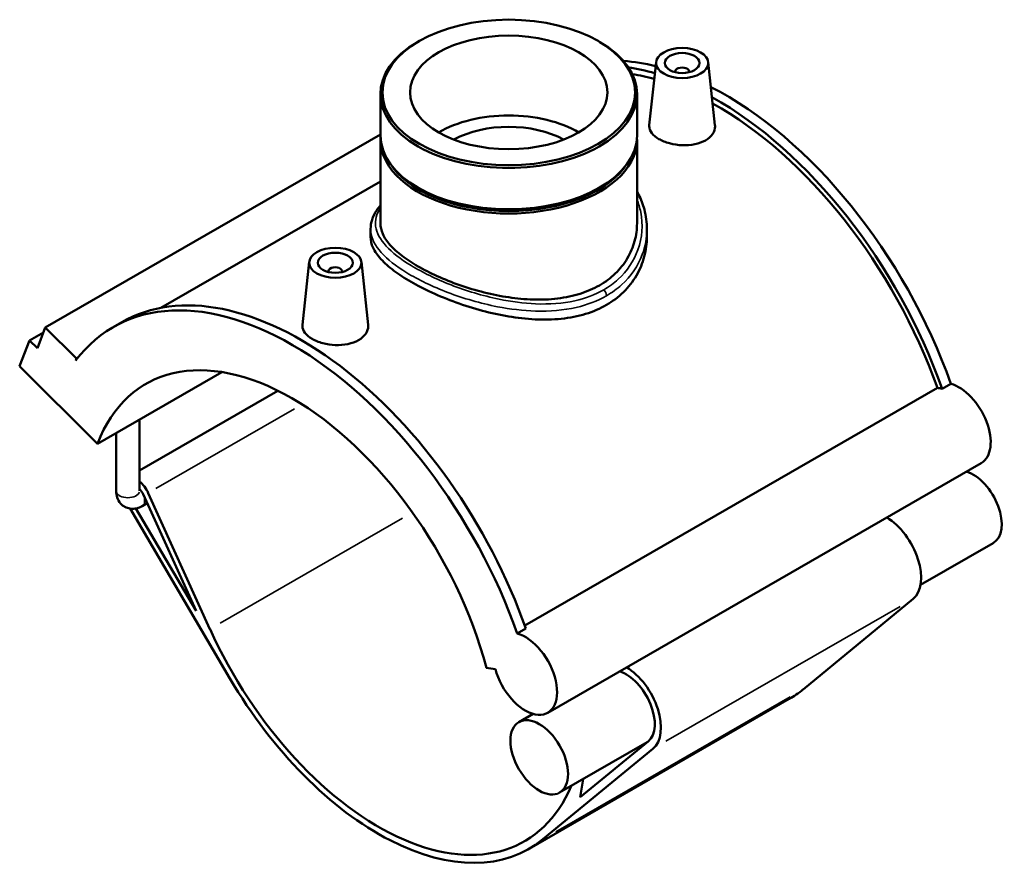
# Model space of a CAD drawing. Header units: inches. Extents: x -0.9 to 57.3, y -1.4 to 46.6.
# Tile 7 of 7: x 46.1 to 57.3, y 36.9 to 46.6. Entities that reach past the tile are written whole.
import ezdxf

# ---------------------------------------------------------------- set-up
doc = ezdxf.new("R2010")
doc.units = ezdxf.units.IN
doc.header["$MEASUREMENT"] = 0
doc.layers.add('Visible (ANSI)', color=7, linetype='Continuous', lineweight=50)
doc.layers.add('Visible Narrow (ANSI)', color=7, linetype='Continuous', lineweight=35)

msp = doc.modelspace()

# ---------------------------------------------------------------- linework, layer by layer
at = {"layer": 'Visible (ANSI)'}
for p, q in [((50.652, 46.335), (50.636, 46.325)), ((52.678, 46.335), (52.694, 46.325)), ((53.33, 46.099), (53.254, 45.385)), ((53.92, 46.099), (53.996, 45.387)), ((53.546, 45.992), (53.546, 45.984)), ((53.704, 45.992), (53.704, 45.984)), ((50.215, 45.737), (50.215, 45.27)), ((53.115, 45.737), (53.115, 45.27)), ((50.215, 45.28), (46.428, 43.099)), ((50.215, 45.222), (50.215, 44.275)), ((53.115, 45.222), (53.115, 44.275)), ((50.215, 44.751), (47.732, 43.321)), ((50.65, 44.674), (50.636, 44.682)), ((52.68, 44.674), (52.694, 44.682)), ((50.104, 44.212), (50.104, 44.123)), ((53.226, 44.212), (53.226, 44.123)), ((49.41, 43.841), (49.334, 43.128)), ((49.626, 43.727), (49.626, 43.734)), ((49.784, 43.727), (49.784, 43.734)), ((50, 43.841), (50.076, 43.129)), ((46.338, 42.866), (46.428, 43.099)), ((46.428, 43.099), (46.779, 42.748)), ((47.195, 43.104), (47.293, 43.16)), ((46.138, 42.662), (46.25, 42.953)), ((46.407, 43.043), (46.25, 42.953)), ((46.25, 42.953), (46.338, 42.866)), ((46.779, 42.748), (46.771, 42.726)), ((46.795, 42.757), (46.779, 42.748)), ((47.017, 41.786), (46.138, 42.662)), ((47.017, 41.786), (48.424, 42.596)), ((51.847, 39.732), (56.51, 42.417)), ((56.563, 42.407), (56.661, 42.464)), ((49.057, 42.384), (47.494, 41.484)), ((47.494, 41.252), (47.494, 42.06)), ((47.229, 41.252), (47.229, 41.908)), ((57.006, 41.568), (52.106, 38.746)), ((47.533, 41.215), (48.132, 39.897)), ((48.289, 39.691), (47.591, 41.229)), ((47.579, 41.114), (47.523, 41.081)), ((47.386, 41.053), (48.515, 39.133)), ((48.132, 39.897), (47.452, 41.054)), ((57.14, 40.664), (56.32, 40.192)), ((56.236, 40.032), (54.991, 39.009)), ((51.761, 39.642), (51.859, 39.698)), ((51.412, 39.255), (51.514, 39.239)), ((54.835, 38.902), (51.895, 37.208)), ((51.941, 38.733), (51.781, 38.641)), ((53.231, 38.413), (52.24, 37.843)), ((53.241, 38.422), (52.474, 37.791)), ((52.051, 37.316), (53.295, 38.339)), ((52.474, 37.791), (52.505, 37.995))]:
    msp.add_line(p, q, dxfattribs=at)
for centre, major_axis, ratio in [((51.665, 45.756), (-1.428, 0), 0.575862), ((51.665, 45.756), (1.115, 0), 0.575862), ((53.625, 46.088), (-0.295, 0), 0.575862), ((53.625, 46.088), (0.197, 0), 0.575862), ((49.705, 43.831), (0.295, 0), 0.575862), ((49.705, 43.831), (0.197, 0), 0.575862), ((52.01, 38.242), (-0.23, 0.399), 0.578093)]:
    msp.add_ellipse(centre, major_axis=major_axis, ratio=ratio, dxfattribs=at)
for centre, major_axis, ratio, start_param, end_param in [((51.665, 45.737), (-1.45, 0), 0.575862, 5.50164, 10.206324), ((54.115, 42.418), (-2.02, 3.508), 0.578093, 5.779205, 5.914449), ((54.017, 42.361), (2.02, -3.508), 0.578093, 2.605255, 2.714834), ((54.017, 42.361), (-1.98, 3.439), 0.578093, 5.754463, 5.847297), ((53.625, 45.992), (-0.0787, 0), 0.575862, 2.972903, 6.451874), ((54.115, 42.418), (-2.02, 3.508), 0.578093, 4.403461, 5.557427), ((54.017, 42.361), (2.02, -3.508), 0.578093, 1.261868, 2.377253), ((54.017, 42.361), (-1.98, 3.439), 0.578093, 4.406283, 5.516591), ((51.665, 44.853), (1.115, 0), 0.575862, 0.779143, 2.362449), ((51.665, 44.853), (0.892, 0), 0.575862, 0.801261, 2.340332), ((51.665, 45.222), (-1.45, 0), 0.575862, 6.254268, 9.453695), ((51.665, 45.27), (1.45, 0), 0.575862, 3.141593, 6.283185), ((51.665, 45.238), (-1.43, 0), 0.575862, 0.341681, 2.799911), ((51.665, 45.254), (-1.43, 0), 0.575862, 0.781546, 2.360047), ((49.705, 43.734), (-0.0787, 0), 0.575862, 2.972903, 6.451874), ((49.313, 39.652), (-2.02, 3.508), 0.578093, 4.403461, 6.283185), ((49.215, 39.596), (-2.02, 3.508), 0.578093, 4.403461, 6.523097), ((49.215, 39.596), (-1.65, 2.866), 0.578093, 4.27799, 6.721451), ((56.654, 41.952), (-0.254, 0.441), 0.578093, 5.755193, 5.912933), ((56.752, 42.009), (0.254, -0.441), 0.578093, 0, 2.6136), ((56.911, 41.063), (0.23, -0.399), 0.578093, 0, 2.579834), ((47.457, 41.196), (-0.116, 0.201), 0.578093, 4.547066, 5.275437), ((47.457, 41.196), (0.066, -0.115), 0.578093, 1.405474, 1.958351), ((55.931, 40.499), (0.279, -0.485), 0.578093, 0.096056, 2.341012), ((50.195, 40.16), (1.65, -2.866), 0.578093, 4.547066, 6.696116), ((51.852, 39.187), (0.254, -0.441), 0.578093, 4.27799, 8.896785), ((52.99, 38.806), (0.23, -0.399), 0.578093, 0.096056, 2.579834), ((52.99, 38.806), (0.279, -0.485), 0.578093, 0.096056, 2.341012), ((50.195, 40.16), (1.7, -2.952), 0.578093, 4.727678, 6.379241), ((53.135, 41.853), (1.7, -2.952), 0.578093, 0, 0.096056)]:
    msp.add_ellipse(centre, major_axis=major_axis, ratio=ratio, start_param=start_param, end_param=end_param, dxfattribs=at)
for points, knots in [([(53.889, 45.214), (53.855, 45.195), (53.814, 45.179), (53.722, 45.16), (53.672, 45.157), (53.579, 45.161), (53.529, 45.168), (53.437, 45.193), (53.396, 45.21), (53.33, 45.248), (53.301, 45.271), (53.263, 45.321), (53.253, 45.348), (53.253, 45.377), (53.253, 45.381), (53.254, 45.385)], [0, 0, 0, 0, 0.356146, 0.356146, 0.712292, 0.712292, 1.068101, 1.068101, 1.423909, 1.423909, 1.779717, 1.779717, 2.135526, 2.135526, 2.192495, 2.192495, 2.192495, 2.192495]), ([(53.996, 45.387), (53.997, 45.382), (53.997, 45.377), (53.997, 45.344), (53.988, 45.313), (53.95, 45.258), (53.922, 45.233), (53.889, 45.214)], [4.92489, 4.92489, 4.92489, 4.92489, 4.9833438, 4.9833438, 5.3394899, 5.3394899, 5.695636, 5.695636, 5.695636, 5.695636]), ([(53.115, 44.637), (53.122, 44.625), (53.128, 44.613), (53.161, 44.546), (53.183, 44.49), (53.207, 44.396), (53.214, 44.359), (53.224, 44.286), (53.226, 44.249), (53.226, 44.212)], [31.783133, 31.783133, 31.783133, 31.783133, 31.914597, 31.914597, 32.50018, 32.50018, 32.863536, 32.863536, 33.226892, 33.226892, 33.226892, 33.226892]), ([(50.104, 44.212), (50.104, 44.248), (50.109, 44.283), (50.133, 44.355), (50.151, 44.391), (50.186, 44.444), (50.2, 44.462), (50.215, 44.48)], [21.144084, 21.144084, 21.144084, 21.144084, 21.672128, 21.672128, 22.235323, 22.235323, 22.537835, 22.537835, 22.537835, 22.537835]), ([(53.115, 44.275), (53.115, 44.21), (53.106, 44.142), (53.07, 44.008), (53.042, 43.942), (52.969, 43.819), (52.923, 43.761), (52.816, 43.658), (52.755, 43.613), (52.625, 43.538), (52.552, 43.506), (52.393, 43.456), (52.307, 43.438), (52.128, 43.416), (52.035, 43.412), (51.849, 43.418), (51.755, 43.427), (51.575, 43.454), (51.481, 43.472), (51.295, 43.519), (51.202, 43.547), (51.023, 43.609), (50.937, 43.644), (50.778, 43.716), (50.705, 43.753), (50.575, 43.828), (50.514, 43.868), (50.407, 43.949), (50.361, 43.99), (50.288, 44.073), (50.26, 44.115), (50.224, 44.197), (50.215, 44.237), (50.215, 44.275)], [8.40054, 8.40054, 8.40054, 8.40054, 9.100855, 9.100855, 9.801171, 9.801171, 10.501486, 10.501486, 11.201802, 11.201802, 11.902117, 11.902117, 12.602433, 12.602433, 13.302748, 13.302748, 14.003063, 14.003063, 14.702973, 14.702973, 15.402883, 15.402883, 16.102793, 16.102793, 16.802702, 16.802702, 17.502612, 17.502612, 18.202522, 18.202522, 18.902432, 18.902432, 19.602341, 19.602341, 19.602341, 19.602341]), ([(52.769, 43.354), (52.699, 43.313), (52.62, 43.279), (52.448, 43.227), (52.356, 43.208), (52.163, 43.188), (52.063, 43.186), (51.863, 43.196), (51.762, 43.208), (51.568, 43.24), (51.467, 43.262), (51.267, 43.316), (51.167, 43.348), (50.974, 43.417), (50.882, 43.455), (50.71, 43.534), (50.631, 43.575), (50.491, 43.656), (50.425, 43.698), (50.31, 43.784), (50.261, 43.828), (50.182, 43.915), (50.152, 43.958), (50.113, 44.042), (50.104, 44.083), (50.104, 44.123)], [0, 0, 0, 0, 0.75626, 0.75626, 1.512519, 1.512519, 2.268779, 2.268779, 3.025038, 3.025038, 3.780585, 3.780585, 4.536133, 4.536133, 5.29168, 5.29168, 6.047227, 6.047227, 6.802775, 6.802775, 7.558322, 7.558322, 8.313869, 8.313869, 9.069417, 9.069417, 9.069417, 9.069417]), ([(53.226, 44.123), (53.226, 44.051), (53.217, 43.976), (53.178, 43.828), (53.148, 43.755), (53.069, 43.619), (53.02, 43.556), (52.905, 43.443), (52.839, 43.394), (52.769, 43.354)], [21.163871, 21.163871, 21.163871, 21.163871, 21.920131, 21.920131, 22.67639, 22.67639, 23.43265, 23.43265, 24.18891, 24.18891, 24.18891, 24.18891]), ([(49.968, 42.956), (49.935, 42.937), (49.893, 42.922), (49.802, 42.903), (49.752, 42.899), (49.659, 42.903), (49.609, 42.91), (49.517, 42.935), (49.475, 42.952), (49.409, 42.99), (49.381, 43.014), (49.343, 43.064), (49.333, 43.09), (49.333, 43.12), (49.333, 43.124), (49.334, 43.128)], [2.847818, 2.847818, 2.847818, 2.847818, 3.203964, 3.203964, 3.56011, 3.56011, 3.915919, 3.915919, 4.271727, 4.271727, 4.627535, 4.627535, 4.983344, 4.983344, 5.040313, 5.040313, 5.040313, 5.040313]), ([(50.076, 43.129), (50.076, 43.125), (50.077, 43.12), (50.077, 43.086), (50.068, 43.056), (50.03, 43), (50.001, 42.975), (49.968, 42.956)], [7.772708, 7.772708, 7.772708, 7.772708, 7.8311618, 7.8311618, 8.1873079, 8.1873079, 8.5434541, 8.5434541, 8.5434541, 8.5434541]), ([(47.229, 41.252), (47.229, 41.228), (47.232, 41.203), (47.248, 41.155), (47.26, 41.132), (47.292, 41.096), (47.309, 41.082), (47.346, 41.062), (47.366, 41.056), (47.405, 41.05), (47.425, 41.05), (47.467, 41.056), (47.487, 41.063), (47.512, 41.075), (47.518, 41.078), (47.523, 41.081)], [1.570796, 1.570796, 1.570796, 1.570796, 1.884956, 1.884956, 2.165302, 2.165302, 2.376675, 2.376675, 2.573433, 2.573433, 2.788404, 2.788404, 3.055322, 3.055322, 3.141593, 3.141593, 3.141593, 3.141593])]:
    msp.add_open_spline(points, degree=3, knots=knots, dxfattribs=at)
at = {"layer": 'Visible Narrow (ANSI)'}
for p, q in [((49.243, 42.18), (47.678, 41.279)), ((50.463, 40.943), (48.404, 39.757)), ((56.089, 39.947), (53.442, 38.423)), ((54.844, 38.925), (52.198, 37.401))]:
    msp.add_line(p, q, dxfattribs=at)
for centre, major_axis, ratio, start_param, end_param in [((52.722, 43.485), (-0.0334, 0.058), 0.578093, 3.988618, 5.063099), ((47.361, 41.252), (0.132, 0), 0.575862, 3.298672, 6.126106), ((47.457, 41.196), (0.066, -0.115), 0.578093, 0.070274, 1.3352)]:
    msp.add_ellipse(centre, major_axis=major_axis, ratio=ratio, start_param=start_param, end_param=end_param, dxfattribs=at)
for points, knots in [([(53.115, 44.547), (53.133, 44.501), (53.147, 44.453), (53.185, 44.262), (53.174, 44.113), (53.08, 43.853), (53.005, 43.738), (52.854, 43.6), (52.799, 43.56), (52.739, 43.526)], [32.190094, 32.190094, 32.190094, 32.190094, 32.709913, 32.709913, 34.232516, 34.232516, 35.598958, 35.598958, 36.248411, 36.248411, 36.248411, 36.248411]), ([(52.739, 43.526), (52.642, 43.47), (52.532, 43.428), (52.275, 43.371), (52.124, 43.36), (51.833, 43.372), (51.694, 43.391), (51.369, 43.458), (51.184, 43.514), (50.845, 43.646), (50.69, 43.722), (50.444, 43.872), (50.348, 43.946), (50.211, 44.094), (50.17, 44.169), (50.151, 44.312), (50.17, 44.381), (50.215, 44.45)], [12.082804, 12.082804, 12.082804, 12.082804, 13.128799, 13.128799, 14.346524, 14.346524, 15.418599, 15.418599, 16.862621, 16.862621, 18.293536, 18.293536, 19.605206, 19.605206, 20.964424, 20.964424, 22.244622, 22.244622, 22.244622, 22.244622]), ([(50.104, 44.212), (50.104, 44.202), (50.104, 44.191), (50.114, 44.103), (50.154, 44.025), (50.294, 43.869), (50.392, 43.793), (50.645, 43.638), (50.804, 43.561), (51.155, 43.428), (51.345, 43.372), (51.682, 43.307), (51.827, 43.289), (52.129, 43.281), (52.285, 43.293), (52.553, 43.355), (52.668, 43.399), (52.769, 43.457)], [-21.144084, -21.144084, -21.144084, -21.144084, -20.964424, -20.964424, -19.605206, -19.605206, -18.293536, -18.293536, -16.862621, -16.862621, -15.418599, -15.418599, -14.346524, -14.346524, -13.128799, -13.128799, -12.082804, -12.082804, -12.082804, -12.082804]), ([(52.769, 43.457), (52.832, 43.494), (52.889, 43.535), (53.048, 43.678), (53.127, 43.796), (53.209, 44.016), (53.226, 44.114), (53.226, 44.212)], [-36.248411, -36.248411, -36.248411, -36.248411, -35.598958, -35.598958, -34.232516, -34.232516, -33.226892, -33.226892, -33.226892, -33.226892])]:
    msp.add_open_spline(points, degree=3, knots=knots, dxfattribs=at)

doc.saveas('drawing.dxf')
